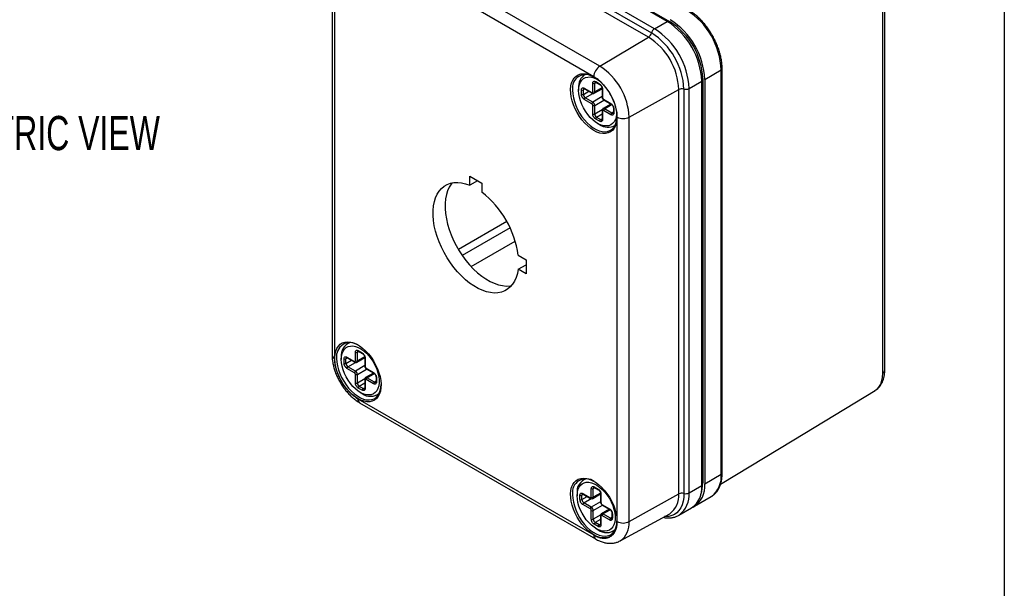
# Model space of a CAD drawing. Header units: millimetres. Extents: x 6 to 273, y 6 to 210.
# Tile 9 of 10: x 212 to 273, y 148 to 183. Entities that reach past the tile are written whole.
import ezdxf

# ---------------------------------------------------------------- set-up
doc = ezdxf.new("R2010")
doc.units = ezdxf.units.MM
doc.layers.add('DIMENSIONS', color=140, linetype='Continuous')
doc.layers.add('TEXT', color=140, linetype='Continuous')
doc.styles.add('SLDTEXTSTYLE0', font='TXT', dxfattribs={"width": 0.7})

msp = doc.modelspace()

# ---------------------------------------------------------------- linework, layer by layer
at = {"color": 7, "linetype": 'Continuous', "lineweight": 25}
for p, q in [((252.173, 183.183), (237.559, 191.619)), ((237.738, 191.585), (252.352, 183.148)), ((236.582, 190.904), (251.196, 182.467)), ((251.382, 182.727), (236.769, 191.163)), ((251.014, 182.21), (236.4, 190.647)), ((247.993, 180.406), (233.379, 188.842)), ((247.623, 179.756), (233.009, 188.193)), ((231.408, 187.576), (231.408, 162.536)), ((231.564, 187.359), (231.564, 162.318)), ((265.526, 161.416), (265.526, 186.456)), ((265.645, 161.586), (265.645, 186.626)), ((251.382, 182.727), (252.173, 183.183)), ((252.352, 183.148), (252.289, 183.112)), ((247.993, 180.406), (251.014, 182.21)), ((254.49, 179.585), (255.518, 180.178)), ((255.518, 155.138), (255.518, 180.178)), ((255.572, 155.214), (255.572, 180.254)), ((247.095, 179.9), (247.061, 179.881)), ((247.559, 178.812), (247.559, 179.347)), ((247.678, 179.347), (247.773, 179.402)), ((247.678, 178.812), (247.678, 179.347)), ((247.738, 179.451), (247.978, 179.313)), ((247.756, 179.412), (247.995, 179.274)), ((253.52, 179.025), (254.31, 179.481)), ((254.307, 179.617), (254.37, 179.654)), ((254.31, 154.441), (254.31, 179.481)), ((254.37, 179.654), (254.37, 154.614)), ((254.49, 179.585), (254.49, 154.545)), ((246.682, 179.041), (246.682, 178.903)), ((246.855, 178.665), (246.855, 178.941)), ((247.07, 178.996), (246.975, 178.941)), ((246.975, 178.665), (246.975, 178.941)), ((246.975, 178.665), (247.31, 178.858)), ((247.035, 179.045), (247.499, 178.777)), ((247.052, 179.006), (247.516, 178.738)), ((247.095, 178.457), (247.555, 178.723)), ((247.643, 178.734), (248.133, 179.016)), ((248.128, 179.071), (247.678, 178.812)), ((248.133, 179.036), (248.133, 178.501)), ((248.157, 179.002), (248.157, 178.466)), ((249.815, 177.25), (252.888, 178.964)), ((252.888, 153.923), (252.888, 178.964)), ((253.202, 178.993), (253.202, 153.953)), ((253.52, 153.984), (253.52, 179.025)), ((247.499, 178.086), (247.035, 178.353)), ((247.559, 178.189), (247.095, 178.457)), ((248.133, 178.521), (247.559, 178.189)), ((247.678, 177.982), (248.252, 178.313)), ((248.217, 178.362), (248.681, 178.094)), ((248.235, 178.324), (248.699, 178.056)), ((247.559, 177.446), (247.559, 177.982)), ((247.678, 177.446), (247.678, 177.982)), ((248.139, 177.712), (247.678, 177.446)), ((248.133, 177.671), (248.133, 177.135)), ((248.157, 177.636), (248.157, 177.101)), ((248.682, 178.065), (248.192, 177.783)), ((248.681, 177.403), (248.217, 177.671)), ((248.277, 177.775), (248.727, 178.034)), ((248.741, 177.507), (248.277, 177.775)), ((248.836, 177.562), (248.741, 177.507)), ((248.836, 177.818), (248.836, 177.541)), ((248.861, 177.783), (248.861, 177.507)), ((247.978, 176.997), (247.738, 177.135)), ((248.133, 177.432), (247.798, 177.239)), ((248.038, 177.101), (247.798, 177.239)), ((248.038, 177.101), (248.133, 177.155)), ((249.067, 152.214), (249.067, 177.254)), ((249.815, 152.21), (249.815, 177.25)), ((247.858, 176.866), (247.978, 176.796)), ((248.894, 176.706), (248.928, 176.725)), ((239.939, 173.599), (240.693, 173.163)), ((239.939, 173.035), (239.939, 173.599)), ((240.427, 173.317), (239.939, 173.035)), ((240.693, 173.163), (240.693, 172.599)), ((242.237, 170.787), (239.237, 169.054)), ((242.436, 170.402), (239.471, 168.691)), ((240.028, 167.998), (242.757, 169.574)), ((242.94, 168.707), (243.429, 168.425)), ((243.429, 168.425), (243.429, 167.553)), ((242.94, 167.835), (243.429, 168.117)), ((243.429, 167.553), (242.94, 167.835)), ((232.481, 163.296), (232.358, 163.225)), ((231.978, 162.386), (231.978, 162.247)), ((232.152, 162.009), (232.152, 162.285)), ((232.366, 162.34), (232.271, 162.285)), ((232.271, 162.009), (232.271, 162.285)), ((232.331, 162.389), (232.795, 162.121)), ((232.349, 162.35), (232.813, 162.083)), ((232.855, 162.156), (232.855, 162.692)), ((232.94, 162.078), (233.429, 162.361)), ((232.975, 162.692), (233.07, 162.746)), ((232.975, 162.156), (232.975, 162.692)), ((233.424, 162.415), (232.975, 162.156)), ((233.035, 162.795), (233.274, 162.657)), ((233.052, 162.756), (233.292, 162.618)), ((233.429, 162.38), (233.429, 161.845)), ((233.454, 162.346), (233.454, 161.81)), ((232.271, 162.009), (232.606, 162.202)), ((232.795, 161.43), (232.331, 161.698)), ((232.391, 161.801), (232.852, 162.067)), ((232.855, 161.534), (232.391, 161.801)), ((233.429, 161.865), (232.855, 161.534)), ((232.975, 161.326), (233.549, 161.658)), ((233.514, 161.707), (233.977, 161.439)), ((233.531, 161.668), (233.995, 161.4)), ((232.855, 160.791), (232.855, 161.326)), ((232.975, 160.791), (232.975, 161.326)), ((233.435, 161.056), (232.975, 160.791)), ((233.429, 161.015), (233.429, 160.48)), ((233.978, 161.41), (233.489, 161.127)), ((233.977, 160.747), (233.514, 161.015)), ((233.573, 161.119), (234.023, 161.379)), ((234.037, 160.851), (233.573, 161.119)), ((234.132, 161.162), (234.132, 160.886)), ((234.157, 161.128), (234.157, 160.851)), ((233.274, 160.341), (233.035, 160.48)), ((233.429, 160.776), (233.094, 160.583)), ((233.334, 160.445), (233.094, 160.583)), ((233.334, 160.445), (233.429, 160.5)), ((233.454, 160.981), (233.454, 160.445)), ((234.132, 160.906), (234.037, 160.851)), ((233.009, 159.816), (247.623, 151.38)), ((233.154, 160.21), (233.274, 160.141)), ((234.191, 160.05), (234.314, 160.121)), ((233.119, 159.572), (247.733, 151.135)), ((254.49, 154.545), (255.518, 155.138)), ((247.095, 154.86), (246.972, 154.788)), ((247.589, 154.255), (247.684, 154.31)), ((247.648, 154.359), (247.888, 154.221)), ((247.666, 154.32), (247.905, 154.182)), ((253.52, 153.984), (254.31, 154.441)), ((254.37, 154.614), (254.31, 154.579)), ((246.592, 153.949), (246.592, 153.811)), ((246.766, 153.572), (246.766, 153.849)), ((246.98, 153.904), (246.885, 153.849)), ((246.885, 153.572), (246.885, 153.849)), ((246.885, 153.572), (247.22, 153.766)), ((246.945, 153.953), (247.409, 153.685)), ((246.963, 153.914), (247.427, 153.646)), ((247.469, 153.719), (247.469, 154.255)), ((247.554, 153.642), (248.043, 153.924)), ((247.589, 153.719), (247.589, 154.255)), ((248.038, 153.979), (247.589, 153.719)), ((248.043, 153.944), (248.043, 153.408)), ((248.068, 153.91), (248.068, 153.374)), ((249.815, 152.21), (252.888, 153.923)), ((253.864, 153.161), (254.892, 153.754)), ((247.409, 152.994), (246.945, 153.261)), ((247.005, 153.365), (247.466, 153.631)), ((247.469, 153.097), (247.005, 153.365)), ((248.043, 153.429), (247.469, 153.097)), ((247.589, 152.89), (248.163, 153.221)), ((248.127, 153.27), (248.591, 153.002)), ((248.145, 153.231), (248.609, 152.964)), ((247.469, 152.354), (247.469, 152.89)), ((247.589, 152.354), (247.589, 152.89)), ((248.049, 152.62), (247.589, 152.354)), ((248.043, 152.579), (248.043, 152.043)), ((248.068, 152.544), (248.068, 152.009)), ((248.592, 152.973), (248.103, 152.691)), ((248.591, 152.311), (248.127, 152.579)), ((248.187, 152.683), (248.637, 152.942)), ((248.651, 152.415), (248.187, 152.683)), ((248.746, 152.726), (248.746, 152.449)), ((248.771, 152.691), (248.771, 152.415)), ((249.265, 151.022), (252.322, 152.7)), ((252.894, 152.601), (253.684, 153.057)), ((247.888, 151.905), (247.648, 152.043)), ((248.043, 152.34), (247.708, 152.147)), ((247.948, 152.009), (247.708, 152.147)), ((247.948, 152.009), (248.043, 152.063)), ((248.746, 152.47), (248.651, 152.415)), ((247.768, 151.773), (247.888, 151.704)), ((248.804, 151.613), (248.928, 151.685))]:
    msp.add_line(p, q, dxfattribs=at)
at = {"color": 7, "linetype": 'Continuous', "lineweight": 25, "flags": 128}
for points in [[(247.623, 176.429), (247.431, 176.554), (247.243, 176.707), (247.062, 176.884), (246.891, 177.083), (246.732, 177.3), (246.59, 177.531), (246.466, 177.772), (246.363, 178.018), (246.282, 178.266), (246.225, 178.51), (246.193, 178.747), (246.187, 178.973), (246.206, 179.182), (246.25, 179.372), (246.319, 179.539), (246.412, 179.68), (246.525, 179.793), (246.659, 179.875), (246.81, 179.925), (246.975, 179.943), (247.151, 179.928), (247.337, 179.879), (247.527, 179.799), (247.719, 179.688), (247.909, 179.549), (248.094, 179.383), (248.271, 179.195), (248.436, 178.987), (248.587, 178.762), (248.72, 178.526), (248.834, 178.282), (248.926, 178.034), (248.995, 177.787), (249.04, 177.546), (249.059, 177.315), (249.052, 177.097), (249.02, 176.897), (248.964, 176.718), (248.883, 176.563), (248.78, 176.436), (248.656, 176.338), (248.513, 176.272), (248.355, 176.238), (248.184, 176.237), (248.002, 176.269), (247.814, 176.333), (247.623, 176.429)], [(246.682, 178.903), (246.694, 179.094), (246.731, 179.266), (246.793, 179.415), (246.877, 179.54), (246.982, 179.636), (247.106, 179.703), (247.245, 179.737), (247.398, 179.74), (247.56, 179.71), (247.729, 179.649), (247.893, 179.561)], [(246.306, 178.918), (246.318, 178.694), (246.357, 178.459), (246.42, 178.218), (246.506, 177.976), (246.614, 177.736), (246.743, 177.503), (246.889, 177.282), (247.049, 177.077), (247.221, 176.891), (247.402, 176.728), (247.589, 176.591), (247.777, 176.482), (247.963, 176.404), (248.144, 176.358), (248.316, 176.345), (248.477, 176.365), (248.622, 176.418), (248.751, 176.503), (248.859, 176.617), (248.946, 176.76), (249.009, 176.928), (249.047, 177.119), (249.059, 177.294)], [(249.034, 177.586), (249.031, 177.447), (249.006, 177.266), (248.957, 177.104), (248.884, 176.967), (248.789, 176.856), (248.675, 176.775), (248.543, 176.724), (248.396, 176.705), (248.238, 176.719), (248.072, 176.765), (247.901, 176.842), (247.729, 176.948), (247.56, 177.081), (247.398, 177.239), (247.245, 177.418), (247.106, 177.614), (246.982, 177.823), (246.877, 178.041), (246.793, 178.262), (246.731, 178.483), (246.694, 178.698), (246.682, 178.903), (246.682, 178.903)], [(242.94, 167.835), (242.891, 167.569), (242.816, 167.323), (242.717, 167.102), (242.595, 166.906), (242.451, 166.738), (242.286, 166.6), (242.103, 166.492), (241.902, 166.417), (241.685, 166.374), (241.456, 166.364), (241.215, 166.387), (240.966, 166.442), (240.71, 166.531), (240.45, 166.65), (240.19, 166.8), (239.93, 166.979), (239.674, 167.185), (239.425, 167.417), (239.184, 167.671), (238.954, 167.945), (238.737, 168.238), (238.535, 168.545), (238.351, 168.864), (238.186, 169.193), (238.041, 169.527), (237.918, 169.863), (237.818, 170.199), (237.743, 170.531), (237.692, 170.855), (237.667, 171.17), (237.668, 171.47), (237.694, 171.755), (237.745, 172.021), (237.821, 172.265), (237.922, 172.484), (238.045, 172.678), (238.191, 172.844), (238.357, 172.981), (238.542, 173.086), (238.744, 173.16), (238.961, 173.2), (239.192, 173.208), (239.433, 173.183), (239.683, 173.125), (239.939, 173.035)], [(238.853, 173.185), (238.794, 173.11), (238.67, 172.917), (238.57, 172.697), (238.493, 172.453), (238.442, 172.187), (238.416, 171.902), (238.416, 171.602), (238.441, 171.287), (238.491, 170.963), (238.567, 170.631), (238.666, 170.295), (238.789, 169.959), (238.934, 169.625), (239.099, 169.296), (239.284, 168.977), (239.485, 168.67), (239.702, 168.377), (239.932, 168.103), (240.173, 167.849), (240.423, 167.617), (240.679, 167.411), (240.938, 167.232), (241.199, 167.082), (241.458, 166.963), (241.714, 166.874), (241.963, 166.819), (242.204, 166.796), (242.434, 166.806), (242.527, 166.82)], [(233.009, 159.825), (232.817, 159.95), (232.629, 160.103), (232.448, 160.281), (232.277, 160.479), (232.118, 160.696), (231.976, 160.927), (231.852, 161.168), (231.749, 161.414), (231.668, 161.662), (231.611, 161.907), (231.579, 162.144), (231.573, 162.369), (231.592, 162.578), (231.637, 162.768), (231.706, 162.935), (231.798, 163.076), (231.912, 163.189), (232.045, 163.271), (232.196, 163.322), (232.361, 163.339), (232.538, 163.324), (232.723, 163.275), (232.913, 163.195), (233.105, 163.084), (233.295, 162.945), (233.48, 162.78), (233.657, 162.591), (233.822, 162.383), (233.973, 162.158), (234.106, 161.922), (234.22, 161.678), (234.312, 161.43), (234.381, 161.184), (234.426, 160.942), (234.445, 160.711), (234.438, 160.493), (234.407, 160.293), (234.35, 160.114), (234.269, 159.959), (234.166, 159.832), (234.042, 159.735), (233.899, 159.668), (233.741, 159.634), (233.57, 159.633), (233.388, 159.665), (233.2, 159.729), (233.009, 159.825)], [(231.978, 162.247), (231.99, 162.438), (232.028, 162.61), (232.089, 162.76), (232.173, 162.884), (232.278, 162.981), (232.402, 163.047), (232.542, 163.082), (232.694, 163.084), (232.857, 163.054), (233.026, 162.993), (233.197, 162.901), (233.368, 162.781), (233.534, 162.635), (233.692, 162.466), (233.839, 162.278), (233.971, 162.075), (234.085, 161.861), (234.18, 161.641), (234.253, 161.419), (234.303, 161.201), (234.328, 160.99), (234.328, 160.792), (234.303, 160.61), (234.253, 160.449), (234.18, 160.311), (234.085, 160.2), (233.971, 160.119), (233.839, 160.068), (233.692, 160.05), (233.534, 160.063), (233.368, 160.109), (233.197, 160.186), (233.026, 160.292), (232.857, 160.426), (232.694, 160.584), (232.542, 160.762), (232.402, 160.959), (232.278, 161.168), (232.173, 161.385), (232.089, 161.607), (232.028, 161.827), (231.99, 162.042), (231.978, 162.247)], [(231.692, 162.314), (231.705, 162.09), (231.743, 161.855), (231.806, 161.614), (231.892, 161.372), (232.001, 161.132), (232.129, 160.899), (232.275, 160.678), (232.435, 160.473), (232.608, 160.287), (232.789, 160.124), (232.975, 159.987), (233.163, 159.878), (233.349, 159.8), (233.53, 159.754), (233.702, 159.741), (233.863, 159.761), (234.009, 159.814), (234.137, 159.899), (234.245, 160.013), (234.332, 160.156), (234.395, 160.324), (234.433, 160.515), (234.445, 160.69)], [(255.476, 154.537), (260.011, 157.28), (265.041, 160.321)], [(247.623, 151.389), (247.431, 151.514), (247.243, 151.667), (247.062, 151.844), (246.891, 152.043), (246.732, 152.26), (246.59, 152.491), (246.466, 152.731), (246.363, 152.978), (246.282, 153.226), (246.225, 153.47), (246.193, 153.707), (246.187, 153.932), (246.206, 154.142), (246.25, 154.332), (246.319, 154.499), (246.412, 154.64), (246.525, 154.753), (246.659, 154.835), (246.81, 154.885), (246.975, 154.903), (247.151, 154.887), (247.337, 154.839), (247.527, 154.759), (247.719, 154.648), (247.909, 154.509), (248.094, 154.343), (248.271, 154.155), (248.436, 153.946), (248.587, 153.722), (248.72, 153.486), (248.834, 153.242), (248.926, 152.994), (248.995, 152.747), (249.04, 152.506), (249.059, 152.274), (249.052, 152.056), (249.02, 151.856), (248.964, 151.678), (248.883, 151.523), (248.78, 151.396), (248.656, 151.298), (248.513, 151.232), (248.355, 151.198), (248.184, 151.197), (248.002, 151.228), (247.814, 151.293), (247.623, 151.389)], [(246.592, 153.811), (246.604, 154.002), (246.642, 154.174), (246.703, 154.323), (246.787, 154.448), (246.892, 154.544), (247.016, 154.61), (247.155, 154.645), (247.308, 154.648), (247.471, 154.618), (247.64, 154.556), (247.811, 154.465), (247.982, 154.344), (248.148, 154.198), (248.306, 154.029), (248.453, 153.842), (248.585, 153.638), (248.699, 153.425), (248.794, 153.204), (248.867, 152.983), (248.916, 152.764), (248.941, 152.554), (248.941, 152.355), (248.916, 152.174), (248.867, 152.012), (248.794, 151.875), (248.699, 151.764), (248.585, 151.683), (248.453, 151.632), (248.306, 151.613), (248.148, 151.627), (247.982, 151.673), (247.811, 151.749), (247.64, 151.856), (247.471, 151.989), (247.308, 152.147), (247.155, 152.326), (247.016, 152.522), (246.892, 152.731), (246.787, 152.949), (246.703, 153.17), (246.642, 153.391), (246.604, 153.606), (246.592, 153.811)], [(246.306, 153.877), (246.318, 153.653), (246.357, 153.419), (246.42, 153.178), (246.506, 152.935), (246.614, 152.696), (246.743, 152.463), (246.889, 152.242), (247.049, 152.036), (247.221, 151.85), (247.402, 151.687), (247.589, 151.55), (247.777, 151.442), (247.963, 151.364), (248.144, 151.318), (248.316, 151.305), (248.477, 151.325), (248.622, 151.378), (248.751, 151.462), (248.859, 151.577), (248.946, 151.72), (249.009, 151.888), (249.047, 152.078), (249.059, 152.254)], [(253.202, 153.953), (253.19, 153.701), (253.152, 153.467), (253.09, 153.253), (253.004, 153.063), (252.895, 152.898), (252.765, 152.761), (252.615, 152.654), (252.447, 152.578), (252.263, 152.534), (252.067, 152.522), (252.002, 152.524)], [(254.892, 153.754), (254.892, 153.754), (254.929, 153.777)], [(252.894, 152.601), (252.894, 152.601), (252.914, 152.613)]]:
    msp.add_lwpolyline(points, dxfattribs=at)
at = {"color": 7, "linetype": 'Continuous', "lineweight": 25}
for centre, radius, start, end in [((250.901, 179.98), 4.621, 2.45345, 57.54655), ((249.693, 179.283), 4.621, 2.45345, 57.54655), ((250.011, 179.467), 4.363, 2.45345, 57.54655), ((249.873, 179.387), 4.621, 2.45345, 57.54655), ((250.771, 182.576), 0.439, 303.55765, 345.66578), ((251.62, 182.36), 0.437, 122.89842, 165.73688), ((248.869, 178.807), 4.337, 2.45345, 57.54655), ((248.903, 178.827), 4.621, 2.45345, 57.54655), ((248.83, 178.785), 4.062, 2.52009, 57.47991), ((248.444, 179.718), 0.822, 123.22971, 177.34769), ((245.871, 177.077), 3.948, 2.52009, 57.47991), ((255.483, 180.261), 0.0893, 292.7377, 355.95698), ((247.142, 179.054), 0.847, 52.8696, 189.25898), ((247.551, 179.15), 0.876, 121.17787, 187.13348), ((247.619, 179.463), 0.13, 242.60967, 297.39033), ((247.759, 179.358), 0.0811, 123.75004, 187.28651), ((247.779, 179.446), 0.0406, 172.74417, 235.94365), ((248.02, 179.309), 0.0427, 174.40429, 234.01933), ((246.915, 179.057), 0.13, 242.60967, 297.39033), ((247.056, 178.951), 0.0811, 123.75004, 187.28651), ((247.075, 179.04), 0.0406, 172.74417, 235.94365), ((247.522, 178.806), 0.037, 230.79671, 9.21404), ((247.541, 178.773), 0.0426, 174.37962, 234.30196), ((247.619, 178.927), 0.13, 242.60967, 297.39033), ((247.598, 178.801), 0.0812, 304.03358, 7.25812), ((248.175, 179.04), 0.0427, 186.24482, 245.57723), ((253.084, 178.57), 0.439, 74.33692, 116.43781), ((253.321, 179.414), 0.437, 254.26584, 297.09692), ((246.915, 178.78), 0.13, 242.60967, 297.39033), ((247.235, 178.676), 0.26, 182.60548, 237.39452), ((247.165, 178.348), 0.13, 122.60548, 177.39452), ((247.629, 178.08), 0.13, 122.60548, 177.39452), ((247.418, 177.97), 0.26, 2.60548, 57.39452), ((248.175, 178.505), 0.0426, 185.6948, 245.62534), ((248.287, 178.472), 0.13, 182.60548, 237.39452), ((248.258, 178.357), 0.0406, 172.74417, 235.94365), ((248.724, 178.09), 0.0427, 174.40429, 234.01933), ((247.429, 177.976), 0.13, 2.60548, 57.39452), ((247.619, 178.098), 0.13, 242.60967, 297.39033), ((248.173, 177.674), 0.0406, 184.03232, 247.26338), ((248.194, 177.642), 0.037, 50.79671, 189.21404), ((248.228, 177.705), 0.0852, 54.38438, 114.28468), ((248.347, 177.665), 0.13, 122.60548, 177.39452), ((248.811, 177.397), 0.13, 122.60548, 177.39452), ((248.791, 177.576), 0.0853, 234.40873, 294.00569), ((248.878, 177.822), 0.0427, 186.24482, 245.57723), ((248.878, 177.546), 0.0426, 185.6948, 245.62534), ((247.619, 177.562), 0.13, 242.60967, 297.39033), ((247.938, 177.458), 0.26, 182.60548, 237.39452), ((247.868, 177.129), 0.13, 122.60548, 177.39452), ((248.108, 176.991), 0.13, 122.60548, 177.39452), ((248.087, 177.17), 0.0853, 234.40873, 294.00569), ((248.175, 177.139), 0.0426, 185.6948, 245.62534), ((249.445, 177.984), 0.822, 242.65648, 296.76622), ((248.512, 177.575), 0.944, 235.50785, 296.17004), ((237.015, 167.881), 5.983, 7.93456, 52.06544), ((232.528, 162.45), 0.847, 52.8696, 189.25898), ((232.805, 162.504), 0.835, 109.0439, 188.11948), ((231.67, 162.559), 0.263, 185.07867, 246.24147), ((232.212, 162.401), 0.13, 242.60967, 297.39033), ((232.352, 162.296), 0.0811, 123.75004, 187.28651), ((232.372, 162.384), 0.0406, 172.74417, 235.94365), ((232.915, 162.807), 0.13, 242.60967, 297.39033), ((233.055, 162.702), 0.0811, 123.75004, 187.28651), ((233.075, 162.79), 0.0406, 172.74417, 235.94365), ((233.317, 162.653), 0.0427, 174.40429, 234.01933), ((233.471, 162.385), 0.0427, 186.24482, 245.57723), ((232.212, 162.124), 0.13, 242.60967, 297.39033), ((232.531, 162.021), 0.26, 182.60548, 237.39452), ((232.461, 161.692), 0.13, 122.60548, 177.39452), ((232.819, 162.15), 0.037, 230.79671, 9.21404), ((232.838, 162.117), 0.0426, 174.37962, 234.30196), ((232.915, 162.271), 0.13, 242.60967, 297.39033), ((232.894, 162.146), 0.0812, 304.03358, 7.25812), ((233.471, 161.849), 0.0426, 185.6948, 245.62534), ((233.584, 161.816), 0.13, 182.60548, 237.39452), ((233.554, 161.701), 0.0406, 172.74417, 235.94365), ((232.925, 161.424), 0.13, 122.60548, 177.39452), ((232.725, 161.32), 0.13, 2.60548, 57.39452), ((232.715, 161.314), 0.26, 2.60548, 57.39452), ((232.915, 161.442), 0.13, 242.60967, 297.39033), ((233.469, 161.018), 0.0406, 184.03232, 247.26338), ((233.49, 160.987), 0.037, 50.79671, 189.21404), ((233.524, 161.05), 0.0852, 54.38438, 114.28468), ((233.644, 161.009), 0.13, 122.60548, 177.39452), ((234.02, 161.435), 0.0427, 174.40429, 234.01933), ((234.175, 161.167), 0.0427, 186.24482, 245.57723), ((265.436, 161.606), 0.21, 295.33831, 354.59085), ((232.915, 160.906), 0.13, 242.60967, 297.39033), ((233.235, 160.802), 0.26, 182.60548, 237.39452), ((233.165, 160.474), 0.13, 122.60548, 177.39452), ((233.404, 160.335), 0.13, 122.60548, 177.39452), ((233.384, 160.514), 0.0853, 234.40873, 294.00569), ((233.471, 160.484), 0.0426, 185.6948, 245.62534), ((234.107, 160.742), 0.13, 122.60548, 177.39452), ((234.087, 160.921), 0.0853, 234.40873, 294.00569), ((234.175, 160.89), 0.0426, 185.6948, 245.62534), ((233.263, 159.784), 0.256, 172.814, 235.87382), ((233.789, 160.811), 0.845, 232.43758, 310.38829), ((253.941, 155.012), 1.582, 308.66563, 4.56357), ((255.479, 155.223), 0.0937, 294.37466, 354.3052), ((247.142, 154.014), 0.847, 52.8696, 189.25898), ((247.419, 154.067), 0.835, 109.0439, 188.11948), ((247.669, 154.265), 0.0811, 123.75004, 187.28651), ((247.689, 154.354), 0.0406, 172.74417, 235.94365), ((252.833, 154.275), 1.486, 304.91595, 6.39623), ((253.051, 154.371), 1.45, 299.80633, 6.86238), ((252.397, 154.57), 1.973, 339.72119, 1.25279), ((246.825, 153.965), 0.13, 242.60967, 297.39033), ((246.966, 153.859), 0.0811, 123.75004, 187.28651), ((246.985, 153.948), 0.0406, 172.74417, 235.94365), ((247.432, 153.714), 0.037, 230.79671, 9.21404), ((247.529, 154.371), 0.13, 242.60967, 297.39033), ((247.529, 153.835), 0.13, 242.60967, 297.39033), ((247.508, 153.709), 0.0812, 304.03358, 7.25812), ((247.93, 154.216), 0.0427, 174.40429, 234.01933), ((248.085, 153.948), 0.0427, 186.24482, 245.57723), ((251.545, 153.802), 1.349, 305.20818, 5.15338), ((253.084, 153.53), 0.439, 74.33692, 116.43781), ((251.951, 153.857), 1.574, 307.73663, 4.63516), ((253.321, 154.374), 0.437, 254.26584, 297.09692), ((246.825, 153.688), 0.13, 242.60967, 297.39033), ((247.145, 153.584), 0.26, 182.60548, 237.39452), ((247.075, 153.255), 0.13, 122.60548, 177.39452), ((247.451, 153.681), 0.0426, 174.37962, 234.30196), ((247.539, 152.988), 0.13, 122.60548, 177.39452), ((247.329, 152.878), 0.26, 2.60548, 57.39452), ((248.085, 153.413), 0.0426, 185.6948, 245.62534), ((248.198, 153.38), 0.13, 182.60548, 237.39452), ((248.168, 153.265), 0.0406, 172.74417, 235.94365), ((247.339, 152.884), 0.13, 2.60548, 57.39452), ((247.529, 153.005), 0.13, 242.60967, 297.39033), ((248.083, 152.582), 0.0406, 184.03232, 247.26338), ((248.104, 152.55), 0.037, 50.79671, 189.21404), ((248.138, 152.613), 0.0852, 54.38438, 114.28468), ((248.257, 152.573), 0.13, 122.60548, 177.39452), ((248.634, 152.998), 0.0427, 174.40429, 234.01933), ((248.789, 152.73), 0.0427, 186.24482, 245.57723), ((247.529, 152.47), 0.13, 242.60967, 297.39033), ((247.849, 152.366), 0.26, 182.60548, 237.39452), ((247.778, 152.037), 0.13, 122.60548, 177.39452), ((248.018, 151.899), 0.13, 122.60548, 177.39452), ((247.997, 152.078), 0.0853, 234.40873, 294.00569), ((248.085, 152.047), 0.0426, 185.6948, 245.62534), ((248.721, 152.305), 0.13, 122.60548, 177.39452), ((248.701, 152.484), 0.0853, 234.40873, 294.00569), ((248.788, 152.454), 0.0426, 185.6948, 245.62534), ((249.445, 152.944), 0.822, 242.65648, 296.76622), ((248.512, 152.092), 1.308, 304.90517, 5.1771), ((247.877, 151.348), 0.256, 172.8123, 235.89083), ((248.403, 152.374), 0.845, 232.43758, 310.38829)]:
    msp.add_arc(centre, radius, start, end, dxfattribs=at)
for points, knots in [([(255.572, 180.254), (255.572, 180.3), (255.57, 180.433), (255.549, 180.661), (255.502, 180.938), (255.433, 181.22), (255.343, 181.503), (255.233, 181.785), (255.104, 182.064), (254.957, 182.335), (254.794, 182.597), (254.617, 182.847), (254.427, 183.083), (254.226, 183.301), (254.016, 183.5), (253.799, 183.677), (253.617, 183.804), (253.508, 183.869), (253.474, 183.889)], [0, 0, 0, 0, 0.035461, 0.102371, 0.169218, 0.235983, 0.302664, 0.369272, 0.43583, 0.502359, 0.568886, 0.635432, 0.70202, 0.768677, 0.835429, 0.902299, 0.969302, 1, 1, 1, 1]), ([(247.559, 179.347), (247.559, 179.36), (247.56, 179.379), (247.564, 179.396), (247.567, 179.406), (247.569, 179.411), (247.58, 179.438), (247.594, 179.453), (247.62, 179.469), (247.634, 179.474), (247.65, 179.475), (247.661, 179.476), (247.667, 179.475), (247.693, 179.472), (247.715, 179.464), (247.738, 179.451)], [0, 0, 0, 0, 0.125, 0.1875, 0.1875, 0.25, 0.25, 0.5, 0.5, 0.625, 0.6875, 0.6875, 0.75, 0.75, 1, 1, 1, 1]), ([(249.067, 177.254), (249.067, 177.305), (249.064, 177.383), (249.056, 177.477), (249.05, 177.524), (249.047, 177.544), (249.045, 177.558), (249.044, 177.564), (249.035, 177.63), (249.019, 177.718), (248.994, 177.822), (248.983, 177.867), (248.974, 177.897), (248.97, 177.911), (248.948, 177.99), (248.918, 178.084), (248.883, 178.178), (248.858, 178.24), (248.846, 178.271), (248.777, 178.431), (248.715, 178.556), (248.609, 178.739), (248.554, 178.829), (248.485, 178.929), (248.455, 178.972), (248.434, 179), (248.423, 179.014), (248.372, 179.082), (248.309, 179.161), (248.233, 179.248), (248.2, 179.285), (248.177, 179.309), (248.165, 179.321), (248.111, 179.377), (248.045, 179.442), (247.966, 179.511), (247.926, 179.544), (247.909, 179.558), (247.897, 179.568), (247.891, 179.572), (247.799, 179.645), (247.711, 179.705), (247.623, 179.756)], [0, 0, 0, 0, 0.0625, 0.09375, 0.109375, 0.117187, 0.117187, 0.125, 0.125, 0.1875, 0.21875, 0.234375, 0.234375, 0.25, 0.25, 0.3125, 0.34375, 0.34375, 0.375, 0.375, 0.5, 0.5, 0.5625, 0.59375, 0.609375, 0.609375, 0.625, 0.625, 0.6875, 0.71875, 0.734375, 0.734375, 0.75, 0.75, 0.8125, 0.84375, 0.859375, 0.867188, 0.867188, 0.875, 0.875, 1, 1, 1, 1]), ([(247.714, 179.425), (247.714, 179.425), (247.714, 179.426), (247.736, 179.423), (247.751, 179.415), (247.756, 179.412)], [0, 0, 0, 0, 0.482097, 0.842179, 1, 1, 1, 1]), ([(247.978, 179.313), (247.989, 179.306), (248.006, 179.295), (248.022, 179.281), (248.033, 179.271), (248.038, 179.266), (248.067, 179.236), (248.087, 179.209), (248.114, 179.164), (248.125, 179.14), (248.134, 179.117), (248.14, 179.101), (248.143, 179.093), (248.153, 179.056), (248.157, 179.028), (248.157, 179.002)], [0, 0, 0, 0, 0.125, 0.1875, 0.1875, 0.25, 0.25, 0.5, 0.5, 0.625, 0.6875, 0.6875, 0.75, 0.75, 1, 1, 1, 1]), ([(246.855, 178.941), (246.855, 178.954), (246.857, 178.973), (246.861, 178.989), (246.864, 179), (246.866, 179.005), (246.877, 179.031), (246.89, 179.047), (246.917, 179.062), (246.931, 179.068), (246.947, 179.069), (246.957, 179.069), (246.964, 179.069), (246.99, 179.066), (247.012, 179.058), (247.035, 179.045)], [0, 0, 0, 0, 0.125, 0.1875, 0.1875, 0.25, 0.25, 0.5, 0.5, 0.625, 0.6875, 0.6875, 0.75, 0.75, 1, 1, 1, 1]), ([(247.01, 179.019), (247.011, 179.019), (247.011, 179.02), (247.032, 179.017), (247.048, 179.009), (247.052, 179.006)], [0, 0, 0, 0, 0.482097, 0.842179, 1, 1, 1, 1]), ([(247.516, 178.738), (247.53, 178.732), (247.558, 178.719), (247.604, 178.717), (247.63, 178.729), (247.643, 178.734)], [0, 0, 0, 0, 0.3447197, 0.6901959, 1, 1, 1, 1]), ([(247.995, 179.274), (248.003, 179.269), (248.022, 179.257), (248.057, 179.222), (248.094, 179.171), (248.121, 179.111), (248.132, 179.064), (248.132, 179.043), (248.133, 179.036)], [0, 0, 0, 0, 0.114597, 0.301562, 0.50196, 0.709351, 0.914335, 1, 1, 1, 1]), ([(247.035, 178.353), (247.024, 178.36), (247.007, 178.372), (246.99, 178.386), (246.98, 178.395), (246.975, 178.4), (246.946, 178.43), (246.925, 178.457), (246.899, 178.503), (246.888, 178.526), (246.878, 178.549), (246.873, 178.565), (246.87, 178.574), (246.86, 178.61), (246.855, 178.638), (246.855, 178.665)], [0, 0, 0, 0, 0.125, 0.1875, 0.1875, 0.25, 0.25, 0.5, 0.5, 0.625, 0.6875, 0.6875, 0.75, 0.75, 1, 1, 1, 1]), ([(248.133, 178.501), (248.134, 178.487), (248.136, 178.453), (248.159, 178.399), (248.194, 178.351), (248.223, 178.331), (248.235, 178.324)], [0, 0, 0, 0, 0.201542, 0.49212, 0.795534, 1, 1, 1, 1]), ([(248.681, 178.094), (248.692, 178.088), (248.709, 178.076), (248.726, 178.062), (248.737, 178.052), (248.741, 178.048), (248.77, 178.018), (248.791, 177.991), (248.817, 177.945), (248.828, 177.922), (248.838, 177.899), (248.843, 177.883), (248.846, 177.874), (248.856, 177.838), (248.861, 177.81), (248.861, 177.783)], [0, 0, 0, 0, 0.125, 0.1875, 0.1875, 0.25, 0.25, 0.5, 0.5, 0.625, 0.6875, 0.6875, 0.75, 0.75, 1, 1, 1, 1]), ([(248.193, 177.783), (248.192, 177.782), (248.177, 177.777), (248.156, 177.753), (248.136, 177.714), (248.134, 177.686), (248.133, 177.671)], [0, 0, 0, 0, 0.018071, 0.357724, 0.66936, 1, 1, 1, 1]), ([(248.861, 177.507), (248.861, 177.494), (248.859, 177.475), (248.855, 177.459), (248.852, 177.448), (248.85, 177.443), (248.839, 177.417), (248.826, 177.401), (248.799, 177.386), (248.785, 177.38), (248.769, 177.379), (248.759, 177.379), (248.753, 177.379), (248.726, 177.382), (248.704, 177.39), (248.681, 177.403)], [0, 0, 0, 0, 0.125, 0.1875, 0.1875, 0.25, 0.25, 0.5, 0.5, 0.625, 0.6875, 0.6875, 0.75, 0.75, 1, 1, 1, 1]), ([(248.699, 178.056), (248.706, 178.051), (248.725, 178.039), (248.761, 178.004), (248.797, 177.953), (248.824, 177.893), (248.835, 177.846), (248.836, 177.824), (248.836, 177.818)], [0, 0, 0, 0, 0.114597, 0.301562, 0.50196, 0.709351, 0.914335, 1, 1, 1, 1]), ([(248.836, 177.541), (248.836, 177.534), (248.835, 177.514), (248.826, 177.498), (248.827, 177.499), (248.825, 177.498), (248.825, 177.498)], [0, 0, 0, 0, 0.227936, 0.583826, 0.977747, 1, 1, 1, 1]), ([(247.738, 177.135), (247.727, 177.142), (247.71, 177.153), (247.694, 177.167), (247.683, 177.177), (247.678, 177.182), (247.649, 177.212), (247.629, 177.239), (247.603, 177.284), (247.591, 177.307), (247.582, 177.331), (247.576, 177.347), (247.573, 177.355), (247.563, 177.392), (247.559, 177.42), (247.559, 177.446)], [0, 0, 0, 0, 0.125, 0.1875, 0.1875, 0.25, 0.25, 0.5, 0.5, 0.625, 0.6875, 0.6875, 0.75, 0.75, 1, 1, 1, 1]), ([(248.157, 177.101), (248.157, 177.088), (248.156, 177.069), (248.152, 177.052), (248.149, 177.042), (248.147, 177.037), (248.136, 177.01), (248.122, 176.995), (248.096, 176.979), (248.082, 176.974), (248.066, 176.973), (248.055, 176.972), (248.049, 176.973), (248.023, 176.976), (248.001, 176.984), (247.978, 176.997)], [0, 0, 0, 0, 0.125, 0.1875, 0.1875, 0.25, 0.25, 0.5, 0.5, 0.625, 0.6875, 0.6875, 0.75, 0.75, 1, 1, 1, 1]), ([(248.133, 177.135), (248.132, 177.128), (248.131, 177.108), (248.123, 177.092), (248.124, 177.092), (248.122, 177.092), (248.122, 177.092)], [0, 0, 0, 0, 0.2279363, 0.5838261, 0.9777471, 1, 1, 1, 1]), ([(231.408, 162.536), (231.409, 162.49), (231.411, 162.359), (231.435, 162.137), (231.485, 161.873), (231.559, 161.608), (231.655, 161.344), (231.771, 161.085), (231.905, 160.834), (232.057, 160.593), (232.224, 160.364), (232.406, 160.151), (232.6, 159.955), (232.805, 159.78), (232.98, 159.655), (233.086, 159.592), (233.119, 159.572)], [0, 0, 0, 0, 0.042412, 0.119722, 0.196845, 0.273735, 0.350345, 0.426729, 0.502991, 0.579256, 0.655637, 0.732254, 0.809249, 0.886748, 0.964839, 1, 1, 1, 1]), ([(231.564, 162.318), (231.564, 162.267), (231.567, 162.189), (231.576, 162.096), (231.582, 162.049), (231.585, 162.028), (231.586, 162.014), (231.587, 162.008), (231.597, 161.943), (231.613, 161.855), (231.637, 161.751), (231.649, 161.706), (231.657, 161.676), (231.661, 161.661), (231.684, 161.583), (231.714, 161.489), (231.749, 161.395), (231.774, 161.332), (231.786, 161.301), (231.854, 161.142), (231.917, 161.016), (232.023, 160.833), (232.078, 160.744), (232.147, 160.643), (232.177, 160.6), (232.198, 160.572), (232.208, 160.558), (232.259, 160.49), (232.322, 160.411), (232.399, 160.324), (232.432, 160.288), (232.454, 160.264), (232.466, 160.251), (232.521, 160.195), (232.587, 160.131), (232.666, 160.061), (232.706, 160.028), (232.723, 160.014), (232.734, 160.005), (232.741, 160), (232.833, 159.927), (232.92, 159.867), (233.009, 159.816)], [0, 0, 0, 0, 0.0625, 0.09375, 0.109375, 0.117187, 0.117187, 0.125, 0.125, 0.1875, 0.21875, 0.234375, 0.234375, 0.25, 0.25, 0.3125, 0.34375, 0.34375, 0.375, 0.375, 0.5, 0.5, 0.5625, 0.59375, 0.609375, 0.609375, 0.625, 0.625, 0.6875, 0.71875, 0.734375, 0.734375, 0.75, 0.75, 0.8125, 0.84375, 0.859375, 0.867188, 0.867188, 0.875, 0.875, 1, 1, 1, 1]), ([(232.152, 162.285), (232.152, 162.299), (232.153, 162.317), (232.157, 162.334), (232.16, 162.344), (232.162, 162.349), (232.173, 162.376), (232.187, 162.392), (232.213, 162.407), (232.227, 162.412), (232.243, 162.413), (232.254, 162.414), (232.26, 162.413), (232.286, 162.41), (232.308, 162.402), (232.331, 162.389)], [0, 0, 0, 0, 0.125, 0.1875, 0.1875, 0.25, 0.25, 0.5, 0.5, 0.625, 0.6875, 0.6875, 0.75, 0.75, 1, 1, 1, 1]), ([(232.307, 162.363), (232.307, 162.364), (232.307, 162.365), (232.329, 162.361), (232.344, 162.353), (232.349, 162.35)], [0, 0, 0, 0, 0.482097, 0.842179, 1, 1, 1, 1]), ([(232.855, 162.692), (232.855, 162.705), (232.857, 162.723), (232.861, 162.74), (232.864, 162.751), (232.865, 162.755), (232.877, 162.782), (232.89, 162.798), (232.916, 162.813), (232.931, 162.818), (232.946, 162.82), (232.957, 162.82), (232.963, 162.819), (232.99, 162.816), (233.012, 162.808), (233.035, 162.795)], [0, 0, 0, 0, 0.125, 0.1875, 0.1875, 0.25, 0.25, 0.5, 0.5, 0.625, 0.6875, 0.6875, 0.75, 0.75, 1, 1, 1, 1]), ([(233.01, 162.769), (233.01, 162.77), (233.011, 162.771), (233.032, 162.767), (233.047, 162.759), (233.052, 162.756)], [0, 0, 0, 0, 0.482097, 0.842179, 1, 1, 1, 1]), ([(233.274, 162.657), (233.285, 162.65), (233.302, 162.639), (233.319, 162.625), (233.33, 162.615), (233.334, 162.61), (233.363, 162.581), (233.384, 162.553), (233.41, 162.508), (233.421, 162.485), (233.431, 162.461), (233.436, 162.445), (233.439, 162.437), (233.449, 162.4), (233.454, 162.372), (233.454, 162.346)], [0, 0, 0, 0, 0.125, 0.1875, 0.1875, 0.25, 0.25, 0.5, 0.5, 0.625, 0.6875, 0.6875, 0.75, 0.75, 1, 1, 1, 1]), ([(233.292, 162.618), (233.299, 162.614), (233.318, 162.601), (233.354, 162.567), (233.39, 162.515), (233.417, 162.456), (233.428, 162.409), (233.429, 162.387), (233.429, 162.38)], [0, 0, 0, 0, 0.114597, 0.301562, 0.50196, 0.709351, 0.914335, 1, 1, 1, 1]), ([(232.331, 161.698), (232.32, 161.704), (232.303, 161.716), (232.287, 161.73), (232.276, 161.74), (232.271, 161.745), (232.242, 161.774), (232.222, 161.802), (232.196, 161.847), (232.184, 161.87), (232.175, 161.893), (232.169, 161.909), (232.166, 161.918), (232.156, 161.955), (232.152, 161.982), (232.152, 162.009)], [0, 0, 0, 0, 0.125, 0.1875, 0.1875, 0.25, 0.25, 0.5, 0.5, 0.625, 0.6875, 0.6875, 0.75, 0.75, 1, 1, 1, 1]), ([(232.813, 162.083), (232.827, 162.076), (232.854, 162.063), (232.9, 162.061), (232.927, 162.073), (232.939, 162.079)], [0, 0, 0, 0, 0.3447197, 0.6901959, 1, 1, 1, 1]), ([(233.429, 161.845), (233.43, 161.831), (233.432, 161.797), (233.455, 161.743), (233.49, 161.696), (233.519, 161.676), (233.531, 161.668)], [0, 0, 0, 0, 0.2015422, 0.4921202, 0.7955343, 1, 1, 1, 1]), ([(233.489, 161.127), (233.488, 161.127), (233.473, 161.121), (233.453, 161.097), (233.432, 161.059), (233.43, 161.03), (233.429, 161.015)], [0, 0, 0, 0, 0.0180711, 0.3577242, 0.6693596, 1, 1, 1, 1]), ([(233.977, 161.439), (233.989, 161.432), (234.006, 161.421), (234.022, 161.407), (234.033, 161.397), (234.038, 161.392), (234.067, 161.362), (234.087, 161.335), (234.113, 161.29), (234.125, 161.267), (234.134, 161.243), (234.14, 161.227), (234.142, 161.219), (234.153, 161.182), (234.157, 161.154), (234.157, 161.128)], [0, 0, 0, 0, 0.125, 0.1875, 0.1875, 0.25, 0.25, 0.5, 0.5, 0.625, 0.6875, 0.6875, 0.75, 0.75, 1, 1, 1, 1]), ([(233.995, 161.4), (234.002, 161.395), (234.022, 161.383), (234.057, 161.349), (234.093, 161.297), (234.12, 161.237), (234.131, 161.191), (234.132, 161.169), (234.132, 161.162)], [0, 0, 0, 0, 0.114597, 0.301562, 0.50196, 0.709351, 0.914335, 1, 1, 1, 1]), ([(265.039, 160.323), (265.108, 160.372), (265.25, 160.474), (265.401, 160.721), (265.506, 161.033), (265.519, 161.287), (265.526, 161.416)], [0, 0, 0, 0, 0.233636, 0.484591, 0.739343, 1, 1, 1, 1]), ([(265.041, 160.321), (265.117, 160.375), (265.28, 160.492), (265.472, 160.761), (265.585, 161.058), (265.637, 161.344), (265.642, 161.504), (265.645, 161.586)], [0, 0, 0, 0, 0.205076, 0.440582, 0.707116, 0.849977, 1, 1, 1, 1]), ([(233.035, 160.48), (233.023, 160.486), (233.006, 160.498), (232.99, 160.512), (232.979, 160.522), (232.974, 160.526), (232.946, 160.556), (232.925, 160.583), (232.899, 160.629), (232.887, 160.652), (232.878, 160.675), (232.872, 160.691), (232.87, 160.7), (232.859, 160.736), (232.855, 160.764), (232.855, 160.791)], [0, 0, 0, 0, 0.125, 0.1875, 0.1875, 0.25, 0.25, 0.5, 0.5, 0.625, 0.6875, 0.6875, 0.75, 0.75, 1, 1, 1, 1]), ([(233.454, 160.445), (233.454, 160.432), (233.452, 160.413), (233.448, 160.397), (233.445, 160.386), (233.443, 160.381), (233.432, 160.355), (233.419, 160.339), (233.392, 160.324), (233.378, 160.318), (233.362, 160.317), (233.352, 160.317), (233.346, 160.317), (233.319, 160.32), (233.297, 160.328), (233.274, 160.341)], [0, 0, 0, 0, 0.125, 0.1875, 0.1875, 0.25, 0.25, 0.5, 0.5, 0.625, 0.6875, 0.6875, 0.75, 0.75, 1, 1, 1, 1]), ([(233.429, 160.48), (233.429, 160.472), (233.428, 160.453), (233.419, 160.437), (233.42, 160.437), (233.418, 160.437), (233.418, 160.437)], [0, 0, 0, 0, 0.227936, 0.583826, 0.977747, 1, 1, 1, 1]), ([(234.157, 160.851), (234.157, 160.838), (234.155, 160.82), (234.152, 160.803), (234.148, 160.792), (234.147, 160.787), (234.135, 160.761), (234.122, 160.745), (234.096, 160.73), (234.082, 160.725), (234.066, 160.723), (234.055, 160.723), (234.049, 160.723), (234.022, 160.726), (234, 160.734), (233.977, 160.747)], [0, 0, 0, 0, 0.125, 0.1875, 0.1875, 0.25, 0.25, 0.5, 0.5, 0.625, 0.6875, 0.6875, 0.75, 0.75, 1, 1, 1, 1]), ([(234.132, 160.886), (234.132, 160.878), (234.131, 160.859), (234.123, 160.843), (234.124, 160.843), (234.122, 160.843), (234.122, 160.843)], [0, 0, 0, 0, 0.227936, 0.583826, 0.977747, 1, 1, 1, 1]), ([(254.932, 153.783), (254.962, 153.802), (255.046, 153.853), (255.164, 153.967), (255.287, 154.119), (255.388, 154.296), (255.469, 154.494), (255.527, 154.713), (255.565, 154.952), (255.57, 155.125), (255.572, 155.214)], [0, 0, 0, 0, 0.072094, 0.200033, 0.328515, 0.458416, 0.590138, 0.723579, 0.858304, 1, 1, 1, 1]), ([(247.469, 154.255), (247.469, 154.268), (247.47, 154.287), (247.474, 154.303), (247.478, 154.314), (247.479, 154.319), (247.491, 154.345), (247.504, 154.361), (247.53, 154.376), (247.544, 154.382), (247.56, 154.383), (247.571, 154.383), (247.577, 154.383), (247.604, 154.38), (247.626, 154.372), (247.648, 154.359)], [0, 0, 0, 0, 0.125, 0.1875, 0.1875, 0.25, 0.25, 0.5, 0.5, 0.625, 0.6875, 0.6875, 0.75, 0.75, 1, 1, 1, 1]), ([(247.624, 154.333), (247.624, 154.333), (247.624, 154.334), (247.646, 154.331), (247.661, 154.323), (247.666, 154.32)], [0, 0, 0, 0, 0.482097, 0.842179, 1, 1, 1, 1]), ([(246.766, 153.849), (246.766, 153.862), (246.767, 153.881), (246.771, 153.897), (246.774, 153.908), (246.776, 153.913), (246.787, 153.939), (246.801, 153.955), (246.827, 153.97), (246.841, 153.975), (246.857, 153.977), (246.868, 153.977), (246.874, 153.977), (246.9, 153.974), (246.922, 153.966), (246.945, 153.953)], [0, 0, 0, 0, 0.125, 0.1875, 0.1875, 0.25, 0.25, 0.5, 0.5, 0.625, 0.6875, 0.6875, 0.75, 0.75, 1, 1, 1, 1]), ([(246.921, 153.927), (246.921, 153.927), (246.921, 153.928), (246.943, 153.925), (246.958, 153.916), (246.963, 153.914)], [0, 0, 0, 0, 0.4820966, 0.8421795, 1, 1, 1, 1]), ([(247.888, 154.221), (247.899, 154.214), (247.916, 154.202), (247.933, 154.188), (247.943, 154.179), (247.948, 154.174), (247.977, 154.144), (247.997, 154.117), (248.024, 154.071), (248.035, 154.048), (248.044, 154.025), (248.05, 154.009), (248.053, 154), (248.063, 153.964), (248.068, 153.936), (248.068, 153.91)], [0, 0, 0, 0, 0.125, 0.1875, 0.1875, 0.25, 0.25, 0.5, 0.5, 0.625, 0.6875, 0.6875, 0.75, 0.75, 1, 1, 1, 1]), ([(247.905, 154.182), (247.913, 154.177), (247.932, 154.165), (247.967, 154.13), (248.004, 154.079), (248.031, 154.019), (248.042, 153.972), (248.043, 153.951), (248.043, 153.944)], [0, 0, 0, 0, 0.114597, 0.301562, 0.50196, 0.709351, 0.914335, 1, 1, 1, 1]), ([(246.945, 153.261), (246.934, 153.268), (246.917, 153.279), (246.901, 153.293), (246.89, 153.303), (246.885, 153.308), (246.856, 153.338), (246.836, 153.365), (246.809, 153.411), (246.798, 153.434), (246.789, 153.457), (246.783, 153.473), (246.78, 153.481), (246.77, 153.518), (246.766, 153.546), (246.766, 153.572)], [0, 0, 0, 0, 0.125, 0.1875, 0.1875, 0.25, 0.25, 0.5, 0.5, 0.625, 0.6875, 0.6875, 0.75, 0.75, 1, 1, 1, 1]), ([(247.427, 153.646), (247.44, 153.64), (247.468, 153.627), (247.514, 153.624), (247.541, 153.637), (247.553, 153.642)], [0, 0, 0, 0, 0.34472, 0.690196, 1, 1, 1, 1]), ([(248.043, 153.408), (248.044, 153.395), (248.046, 153.361), (248.069, 153.306), (248.104, 153.259), (248.133, 153.239), (248.145, 153.231)], [0, 0, 0, 0, 0.2015422, 0.4921202, 0.7955343, 1, 1, 1, 1]), ([(248.103, 152.691), (248.102, 152.69), (248.087, 152.685), (248.066, 152.661), (248.046, 152.622), (248.044, 152.594), (248.043, 152.579)], [0, 0, 0, 0, 0.018071, 0.357724, 0.66936, 1, 1, 1, 1]), ([(248.591, 153.002), (248.603, 152.996), (248.62, 152.984), (248.636, 152.97), (248.647, 152.96), (248.652, 152.956), (248.68, 152.926), (248.701, 152.899), (248.727, 152.853), (248.739, 152.83), (248.748, 152.807), (248.753, 152.791), (248.756, 152.782), (248.767, 152.746), (248.771, 152.718), (248.771, 152.691)], [0, 0, 0, 0, 0.125, 0.1875, 0.1875, 0.25, 0.25, 0.5, 0.5, 0.625, 0.6875, 0.6875, 0.75, 0.75, 1, 1, 1, 1]), ([(248.609, 152.964), (248.616, 152.959), (248.636, 152.947), (248.671, 152.912), (248.707, 152.86), (248.734, 152.801), (248.745, 152.754), (248.746, 152.732), (248.746, 152.726)], [0, 0, 0, 0, 0.114597, 0.301562, 0.50196, 0.709351, 0.914335, 1, 1, 1, 1]), ([(251.912, 152.475), (251.959, 152.465), (252.08, 152.438), (252.272, 152.43), (252.483, 152.448), (252.68, 152.499), (252.825, 152.557), (252.898, 152.606), (252.916, 152.618)], [0, 0, 0, 0, 0.129143, 0.336189, 0.539591, 0.738713, 0.93397, 1, 1, 1, 1]), ([(247.648, 152.043), (247.637, 152.05), (247.62, 152.061), (247.604, 152.075), (247.593, 152.085), (247.588, 152.09), (247.559, 152.12), (247.539, 152.147), (247.513, 152.192), (247.501, 152.215), (247.492, 152.239), (247.486, 152.255), (247.484, 152.263), (247.473, 152.3), (247.469, 152.328), (247.469, 152.354)], [0, 0, 0, 0, 0.125, 0.1875, 0.1875, 0.25, 0.25, 0.5, 0.5, 0.625, 0.6875, 0.6875, 0.75, 0.75, 1, 1, 1, 1]), ([(247.623, 151.38), (247.667, 151.354), (247.733, 151.32), (247.809, 151.286), (247.848, 151.27), (247.864, 151.264), (247.875, 151.26), (247.88, 151.258), (247.932, 151.239), (248, 151.218), (248.078, 151.202), (248.111, 151.196), (248.133, 151.193), (248.143, 151.191), (248.2, 151.184), (248.266, 151.181), (248.33, 151.185), (248.372, 151.189), (248.392, 151.192), (248.497, 151.21), (248.574, 151.238), (248.679, 151.299), (248.729, 151.334), (248.782, 151.383), (248.804, 151.405), (248.818, 151.421), (248.825, 151.429), (248.859, 151.469), (248.895, 151.52), (248.933, 151.587), (248.947, 151.617), (248.957, 151.638), (248.962, 151.648), (248.983, 151.699), (249.006, 151.762), (249.026, 151.841), (249.035, 151.882), (249.039, 151.9), (249.041, 151.912), (249.042, 151.919), (249.059, 152.015), (249.067, 152.112), (249.067, 152.214)], [0, 0, 0, 0, 0.0625, 0.09375, 0.109375, 0.117187, 0.117187, 0.125, 0.125, 0.1875, 0.21875, 0.234375, 0.234375, 0.25, 0.25, 0.3125, 0.34375, 0.34375, 0.375, 0.375, 0.5, 0.5, 0.5625, 0.59375, 0.609375, 0.609375, 0.625, 0.625, 0.6875, 0.71875, 0.734375, 0.734375, 0.75, 0.75, 0.8125, 0.84375, 0.859375, 0.867187, 0.867187, 0.875, 0.875, 1, 1, 1, 1]), ([(248.068, 152.009), (248.068, 151.995), (248.066, 151.977), (248.062, 151.96), (248.059, 151.95), (248.057, 151.945), (248.046, 151.918), (248.032, 151.902), (248.006, 151.887), (247.992, 151.882), (247.976, 151.881), (247.965, 151.88), (247.959, 151.881), (247.933, 151.884), (247.911, 151.892), (247.888, 151.905)], [0, 0, 0, 0, 0.125, 0.1875, 0.1875, 0.25, 0.25, 0.5, 0.5, 0.625, 0.6875, 0.6875, 0.75, 0.75, 1, 1, 1, 1]), ([(248.043, 152.043), (248.042, 152.036), (248.042, 152.016), (248.033, 152), (248.034, 152), (248.032, 152), (248.032, 152)], [0, 0, 0, 0, 0.227936, 0.583826, 0.977747, 1, 1, 1, 1]), ([(248.771, 152.415), (248.771, 152.402), (248.769, 152.383), (248.765, 152.366), (248.762, 152.356), (248.761, 152.351), (248.749, 152.324), (248.736, 152.309), (248.71, 152.293), (248.695, 152.288), (248.68, 152.287), (248.669, 152.286), (248.663, 152.287), (248.636, 152.29), (248.614, 152.298), (248.591, 152.311)], [0, 0, 0, 0, 0.125, 0.1875, 0.1875, 0.25, 0.25, 0.5, 0.5, 0.625, 0.6875, 0.6875, 0.75, 0.75, 1, 1, 1, 1]), ([(248.746, 152.449), (248.746, 152.442), (248.745, 152.422), (248.736, 152.406), (248.738, 152.406), (248.736, 152.406), (248.736, 152.406)], [0, 0, 0, 0, 0.227936, 0.583826, 0.977747, 1, 1, 1, 1]), ([(247.733, 151.135), (247.774, 151.113), (247.889, 151.049), (248.082, 150.966), (248.312, 150.899), (248.533, 150.866), (248.748, 150.865), (248.95, 150.897), (249.124, 150.949), (249.221, 151.001), (249.257, 151.021)], [0, 0, 0, 0, 0.080759, 0.22958, 0.37808, 0.523899, 0.650903, 0.787388, 0.919381, 1, 1, 1, 1])]:
    msp.add_open_spline(points, degree=3, knots=knots, dxfattribs=at)
at = {"layer": 'TEXT'}
msp.add_line((273.05, 209.55), (273.05, 6.35), dxfattribs=at)

# ---------------------------------------------------------------- texts
at = {"layer": 'DIMENSIONS', "insert": (212.436, 177.327), "char_height": 2.11667, "attachment_point": 2, "style": 'SLDTEXTSTYLE0'}
msp.add_mtext('ISOMETRIC VIEW', dxfattribs=at)

doc.saveas('drawing.dxf')
